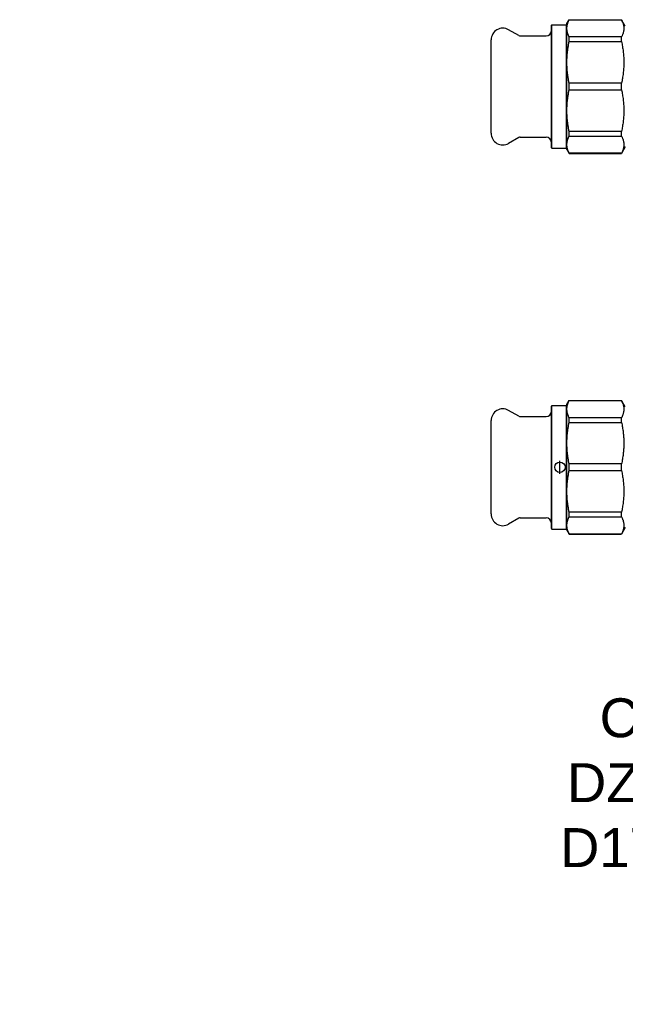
# Model space of a CAD drawing. Header units: millimetres. Extents: x 49 to 3494, y -9 to 375.
# Tile 1 of 9: x 49 to 282, y -9 to 370. Entities that reach past the tile are written whole.
import ezdxf

# ---------------------------------------------------------------- set-up
doc = ezdxf.new("R2010")
doc.units = ezdxf.units.MM
for name, color, linetype in [('DETAIL', 2, 'Continuous'), ('ORIGIN', 6, 'Continuous'), ('TEXT', 7, 'Continuous')]:
    doc.layers.add(name, color=color, linetype=linetype)
doc.styles.add('fastrack', font='ARIAL.TTF')

msp = doc.modelspace()

# ---------------------------------------------------------------- linework, layer by layer
at = {"layer": 'DETAIL'}
for p, q in [((253.71, 368.28), (253.91, 368.48)), ((253.71, 321.08), (253.71, 368.28)), ((253.91, 320.88), (253.91, 368.48)), ((253.91, 368.48), (259.51, 368.48)), ((259.51, 320.88), (259.51, 368.48)), ((259.71, 368.28), (259.51, 368.48)), ((259.71, 368.93), (260.58, 370.43)), ((259.71, 367.09), (259.71, 368.93)), ((260.58, 370.4), (260.58, 370.43)), ((260.58, 370.43), (280.77, 370.43)), ((260.58, 370.4), (280.77, 370.4)), ((280.77, 370.4), (280.77, 370.43)), ((282.21, 367.93), (280.77, 370.43)), ((241.18, 364.32), (237.26, 366.58)), ((241.68, 364.18), (251.71, 364.18)), ((259.71, 353.96), (259.71, 367.09)), ((230.51, 326.68), (230.51, 362.68)), ((280.77, 363.77), (260.58, 363.77)), ((260.58, 361.97), (260.58, 363.77)), ((260.58, 361.97), (280.77, 361.97)), ((280.77, 361.97), (280.77, 363.77)), ((259.71, 335.4), (259.71, 353.96)), ((280.77, 345.96), (260.58, 345.96)), ((260.58, 343.41), (260.58, 345.96)), ((280.77, 343.41), (280.77, 345.96)), ((260.58, 343.41), (280.77, 343.41)), ((259.71, 322.28), (259.71, 335.4)), ((280.77, 327.4), (260.58, 327.4)), ((260.58, 325.59), (260.58, 327.4)), ((280.77, 325.59), (280.77, 327.4)), ((241.18, 325.05), (237.26, 322.79)), ((241.68, 325.18), (251.71, 325.18)), ((260.58, 325.59), (280.77, 325.59)), ((253.71, 321.08), (253.91, 320.88)), ((253.91, 320.88), (259.51, 320.88)), ((259.71, 321.08), (259.51, 320.88)), ((259.71, 320.43), (259.71, 322.28)), ((259.71, 320.43), (260.58, 318.93)), ((280.77, 318.97), (260.58, 318.97)), ((260.58, 318.93), (260.58, 318.97)), ((260.58, 318.93), (280.77, 318.93)), ((282.21, 321.43), (280.77, 318.93)), ((280.77, 318.93), (280.77, 318.97)), ((253.71, 221.59), (253.91, 221.79)), ((253.71, 174.39), (253.71, 221.59)), ((253.91, 174.19), (253.91, 221.79)), ((253.91, 221.79), (259.51, 221.79)), ((259.51, 174.19), (259.51, 221.79)), ((259.71, 221.59), (259.51, 221.79)), ((259.71, 222.24), (260.58, 223.74)), ((259.71, 220.4), (259.71, 222.24)), ((259.71, 207.27), (259.71, 220.4)), ((260.58, 223.71), (260.58, 223.74)), ((260.58, 223.74), (280.77, 223.74)), ((260.58, 223.71), (280.77, 223.71)), ((280.77, 223.71), (280.77, 223.74)), ((282.21, 221.24), (280.77, 223.74)), ((241.18, 217.63), (237.26, 219.89)), ((241.68, 217.49), (251.71, 217.49)), ((280.77, 217.08), (260.58, 217.08)), ((260.58, 215.27), (260.58, 217.08)), ((280.77, 215.27), (280.77, 217.08)), ((230.51, 179.99), (230.51, 215.99)), ((260.58, 215.27), (280.77, 215.27)), ((259.71, 188.71), (259.71, 207.27)), ((280.77, 199.27), (260.58, 199.27)), ((260.58, 196.71), (260.58, 199.27)), ((280.77, 196.71), (280.77, 199.27)), ((260.58, 196.71), (280.77, 196.71)), ((259.71, 175.59), (259.71, 188.71)), ((241.18, 178.36), (237.26, 176.1)), ((241.68, 178.49), (251.71, 178.49)), ((280.77, 180.71), (260.58, 180.71)), ((260.58, 178.9), (260.58, 180.71)), ((260.58, 178.9), (280.77, 178.9)), ((280.77, 178.9), (280.77, 180.71)), ((259.71, 173.74), (259.71, 175.59)), ((282.21, 174.74), (280.77, 172.24)), ((253.71, 174.39), (253.91, 174.19)), ((253.91, 174.19), (259.51, 174.19)), ((259.71, 174.39), (259.51, 174.19)), ((259.71, 173.74), (260.58, 172.24)), ((280.77, 172.28), (260.58, 172.28)), ((260.58, 172.24), (260.58, 172.28)), ((260.58, 172.24), (280.77, 172.24)), ((280.77, 172.24), (280.77, 172.28))]:
    msp.add_line(p, q, dxfattribs=at)
at = {"layer": 'DETAIL', "flags": 128}
for points in [[(259.71, 367.09), (259.71, 367.23), (259.72, 367.36), (259.72, 367.5), (259.74, 367.64), (259.75, 367.78), (259.77, 367.92), (259.79, 368.06), (259.81, 368.19), (259.84, 368.33), (259.87, 368.47), (259.9, 368.61), (259.93, 368.75), (259.97, 368.89), (260.01, 369.02), (260.06, 369.16), (260.1, 369.3), (260.15, 369.44), (260.21, 369.58), (260.26, 369.72), (260.32, 369.85), (260.38, 369.99), (260.44, 370.13), (260.51, 370.27), (260.58, 370.4)], [(280.77, 370.4), (280.86, 370.21), (280.95, 370.01), (281.04, 369.82), (281.12, 369.63), (281.19, 369.43), (281.26, 369.24), (281.33, 369.04), (281.38, 368.85), (281.43, 368.66), (281.48, 368.46), (281.52, 368.27), (281.55, 368.07), (281.58, 367.88), (281.6, 367.68), (281.62, 367.49), (281.63, 367.29), (281.63, 367.1), (281.63, 366.9), (281.62, 366.71), (281.61, 366.51), (281.58, 366.31), (281.56, 366.12), (281.52, 365.92), (281.48, 365.73), (281.44, 365.53), (281.39, 365.33), (281.33, 365.14), (281.26, 364.94), (281.19, 364.75), (281.12, 364.55), (281.04, 364.36), (280.95, 364.16), (280.86, 363.97), (280.77, 363.77)], [(260.58, 363.77), (260.51, 363.91), (260.44, 364.05), (260.38, 364.19), (260.32, 364.33), (260.26, 364.46), (260.21, 364.6), (260.15, 364.74), (260.1, 364.88), (260.06, 365.01), (260.01, 365.15), (259.97, 365.29), (259.93, 365.43), (259.9, 365.57), (259.87, 365.7), (259.84, 365.84), (259.81, 365.98), (259.79, 366.12), (259.77, 366.26), (259.75, 366.4), (259.74, 366.53), (259.72, 366.67), (259.72, 366.81), (259.71, 366.95), (259.71, 367.09)], [(259.71, 353.96), (259.71, 354.3), (259.72, 354.63), (259.72, 354.96), (259.74, 355.3), (259.75, 355.63), (259.77, 355.97), (259.79, 356.3), (259.81, 356.63), (259.84, 356.97), (259.87, 357.3), (259.9, 357.64), (259.93, 357.97), (259.97, 358.31), (260.01, 358.64), (260.06, 358.97), (260.1, 359.31), (260.15, 359.64), (260.21, 359.97), (260.26, 360.31), (260.32, 360.64), (260.38, 360.97), (260.44, 361.3), (260.51, 361.63), (260.58, 361.97)], [(280.77, 361.97), (280.86, 361.5), (280.95, 361.03), (281.04, 360.56), (281.12, 360.09), (281.19, 359.62), (281.26, 359.16), (281.33, 358.69), (281.38, 358.22), (281.43, 357.75), (281.48, 357.28), (281.52, 356.81), (281.55, 356.34), (281.58, 355.87), (281.6, 355.4), (281.62, 354.93), (281.63, 354.46), (281.63, 353.98), (281.63, 353.51), (281.62, 353.04), (281.61, 352.57), (281.58, 352.1), (281.56, 351.62), (281.52, 351.15), (281.48, 350.68), (281.44, 350.2), (281.39, 349.73), (281.33, 349.26), (281.26, 348.79), (281.19, 348.31), (281.12, 347.84), (281.04, 347.37), (280.95, 346.9), (280.86, 346.43), (280.77, 345.96)], [(260.58, 345.96), (260.51, 346.3), (260.44, 346.63), (260.38, 346.96), (260.32, 347.29), (260.26, 347.63), (260.21, 347.96), (260.15, 348.29), (260.1, 348.62), (260.06, 348.96), (260.01, 349.29), (259.97, 349.62), (259.93, 349.96), (259.9, 350.29), (259.87, 350.62), (259.84, 350.96), (259.81, 351.29), (259.79, 351.62), (259.77, 351.96), (259.75, 352.29), (259.74, 352.63), (259.72, 352.96), (259.72, 353.3), (259.71, 353.63), (259.71, 353.96)], [(259.71, 335.4), (259.71, 335.74), (259.72, 336.07), (259.72, 336.4), (259.74, 336.74), (259.75, 337.07), (259.77, 337.41), (259.79, 337.74), (259.81, 338.07), (259.84, 338.41), (259.87, 338.74), (259.9, 339.08), (259.93, 339.41), (259.97, 339.75), (260.01, 340.08), (260.06, 340.41), (260.1, 340.75), (260.15, 341.08), (260.21, 341.41), (260.26, 341.75), (260.32, 342.08), (260.38, 342.41), (260.44, 342.74), (260.51, 343.07), (260.58, 343.41)], [(280.77, 343.41), (280.86, 342.94), (280.95, 342.47), (281.04, 342), (281.12, 341.53), (281.19, 341.06), (281.26, 340.6), (281.33, 340.13), (281.38, 339.66), (281.43, 339.19), (281.48, 338.72), (281.52, 338.25), (281.55, 337.78), (281.58, 337.31), (281.6, 336.84), (281.62, 336.37), (281.63, 335.9), (281.63, 335.42), (281.63, 334.95), (281.62, 334.48), (281.61, 334.01), (281.58, 333.54), (281.56, 333.06), (281.52, 332.59), (281.48, 332.12), (281.44, 331.64), (281.39, 331.17), (281.33, 330.7), (281.26, 330.23), (281.19, 329.75), (281.12, 329.28), (281.04, 328.81), (280.95, 328.34), (280.86, 327.87), (280.77, 327.4)], [(260.58, 327.4), (260.51, 327.74), (260.44, 328.07), (260.38, 328.4), (260.32, 328.73), (260.26, 329.07), (260.21, 329.4), (260.15, 329.73), (260.1, 330.06), (260.06, 330.4), (260.01, 330.73), (259.97, 331.06), (259.93, 331.4), (259.9, 331.73), (259.87, 332.06), (259.84, 332.4), (259.81, 332.73), (259.79, 333.06), (259.77, 333.4), (259.75, 333.73), (259.74, 334.07), (259.72, 334.4), (259.72, 334.74), (259.71, 335.07), (259.71, 335.4)], [(259.71, 322.28), (259.71, 322.42), (259.72, 322.56), (259.72, 322.69), (259.74, 322.83), (259.75, 322.97), (259.77, 323.11), (259.79, 323.25), (259.81, 323.39), (259.84, 323.52), (259.87, 323.66), (259.9, 323.8), (259.93, 323.94), (259.97, 324.08), (260.01, 324.22), (260.06, 324.36), (260.1, 324.49), (260.15, 324.63), (260.21, 324.77), (260.26, 324.91), (260.32, 325.04), (260.38, 325.18), (260.44, 325.32), (260.51, 325.46), (260.58, 325.59)], [(280.77, 325.59), (280.86, 325.4), (280.95, 325.21), (281.04, 325.01), (281.12, 324.82), (281.19, 324.62), (281.26, 324.43), (281.33, 324.24), (281.38, 324.04), (281.43, 323.85), (281.48, 323.65), (281.52, 323.46), (281.55, 323.26), (281.58, 323.07), (281.6, 322.87), (281.62, 322.68), (281.63, 322.48), (281.63, 322.29), (281.63, 322.09), (281.62, 321.9), (281.61, 321.7), (281.58, 321.51), (281.56, 321.31), (281.52, 321.11), (281.48, 320.92), (281.44, 320.72), (281.39, 320.53), (281.33, 320.33), (281.26, 320.14), (281.19, 319.94), (281.12, 319.74), (281.04, 319.55), (280.95, 319.35), (280.86, 319.16), (280.77, 318.97)], [(260.58, 318.97), (260.51, 319.1), (260.44, 319.24), (260.38, 319.38), (260.32, 319.52), (260.26, 319.65), (260.21, 319.79), (260.15, 319.93), (260.1, 320.07), (260.06, 320.21), (260.01, 320.34), (259.97, 320.48), (259.93, 320.62), (259.9, 320.76), (259.87, 320.9), (259.84, 321.03), (259.81, 321.17), (259.79, 321.31), (259.77, 321.45), (259.75, 321.59), (259.74, 321.73), (259.72, 321.86), (259.72, 322), (259.71, 322.14), (259.71, 322.28)], [(259.71, 220.4), (259.71, 220.54), (259.72, 220.67), (259.72, 220.81), (259.74, 220.95), (259.75, 221.09), (259.77, 221.23), (259.79, 221.36), (259.81, 221.5), (259.84, 221.64), (259.87, 221.78), (259.9, 221.92), (259.93, 222.06), (259.97, 222.2), (260.01, 222.33), (260.06, 222.47), (260.1, 222.61), (260.15, 222.75), (260.21, 222.89), (260.26, 223.02), (260.32, 223.16), (260.38, 223.3), (260.44, 223.44), (260.51, 223.57), (260.58, 223.71)], [(260.58, 217.08), (260.51, 217.22), (260.44, 217.36), (260.38, 217.5), (260.32, 217.63), (260.26, 217.77), (260.21, 217.91), (260.15, 218.05), (260.1, 218.19), (260.06, 218.32), (260.01, 218.46), (259.97, 218.6), (259.93, 218.74), (259.9, 218.88), (259.87, 219.01), (259.84, 219.15), (259.81, 219.29), (259.79, 219.43), (259.77, 219.57), (259.75, 219.7), (259.74, 219.84), (259.72, 219.98), (259.72, 220.12), (259.71, 220.26), (259.71, 220.4)], [(280.77, 223.71), (280.86, 223.52), (280.95, 223.32), (281.04, 223.13), (281.12, 222.94), (281.19, 222.74), (281.26, 222.55), (281.33, 222.35), (281.38, 222.16), (281.43, 221.96), (281.48, 221.77), (281.52, 221.58), (281.55, 221.38), (281.58, 221.19), (281.6, 220.99), (281.62, 220.8), (281.63, 220.6), (281.63, 220.41), (281.63, 220.21), (281.62, 220.01), (281.61, 219.82), (281.58, 219.62), (281.56, 219.43), (281.52, 219.23), (281.48, 219.04), (281.44, 218.84), (281.39, 218.64), (281.33, 218.45), (281.26, 218.25), (281.19, 218.06), (281.12, 217.86), (281.04, 217.67), (280.95, 217.47), (280.86, 217.28), (280.77, 217.08)], [(259.71, 207.27), (259.71, 207.61), (259.72, 207.94), (259.72, 208.27), (259.74, 208.61), (259.75, 208.94), (259.77, 209.28), (259.79, 209.61), (259.81, 209.94), (259.84, 210.28), (259.87, 210.61), (259.9, 210.95), (259.93, 211.28), (259.97, 211.61), (260.01, 211.95), (260.06, 212.28), (260.1, 212.62), (260.15, 212.95), (260.21, 213.28), (260.26, 213.62), (260.32, 213.95), (260.38, 214.28), (260.44, 214.61), (260.51, 214.94), (260.58, 215.27)], [(280.77, 215.27), (280.86, 214.81), (280.95, 214.34), (281.04, 213.87), (281.12, 213.4), (281.19, 212.93), (281.26, 212.46), (281.33, 212), (281.38, 211.53), (281.43, 211.06), (281.48, 210.59), (281.52, 210.12), (281.55, 209.65), (281.58, 209.18), (281.6, 208.71), (281.62, 208.24), (281.63, 207.76), (281.63, 207.29), (281.63, 206.82), (281.62, 206.35), (281.61, 205.88), (281.58, 205.4), (281.56, 204.93), (281.52, 204.46), (281.48, 203.99), (281.44, 203.51), (281.39, 203.04), (281.33, 202.57), (281.26, 202.1), (281.19, 201.62), (281.12, 201.15), (281.04, 200.68), (280.95, 200.21), (280.86, 199.74), (280.77, 199.27)], [(260.58, 199.27), (260.51, 199.6), (260.44, 199.94), (260.38, 200.27), (260.32, 200.6), (260.26, 200.93), (260.21, 201.27), (260.15, 201.6), (260.1, 201.93), (260.06, 202.27), (260.01, 202.6), (259.97, 202.93), (259.93, 203.27), (259.9, 203.6), (259.87, 203.93), (259.84, 204.27), (259.81, 204.6), (259.79, 204.93), (259.77, 205.27), (259.75, 205.6), (259.74, 205.94), (259.72, 206.27), (259.72, 206.6), (259.71, 206.94), (259.71, 207.27)], [(259.71, 188.71), (259.71, 189.05), (259.72, 189.38), (259.72, 189.71), (259.74, 190.05), (259.75, 190.38), (259.77, 190.72), (259.79, 191.05), (259.81, 191.38), (259.84, 191.72), (259.87, 192.05), (259.9, 192.39), (259.93, 192.72), (259.97, 193.05), (260.01, 193.39), (260.06, 193.72), (260.1, 194.06), (260.15, 194.39), (260.21, 194.72), (260.26, 195.05), (260.32, 195.39), (260.38, 195.72), (260.44, 196.05), (260.51, 196.38), (260.58, 196.71)], [(280.77, 196.71), (280.86, 196.25), (280.95, 195.78), (281.04, 195.31), (281.12, 194.84), (281.19, 194.37), (281.26, 193.9), (281.33, 193.43), (281.38, 192.97), (281.43, 192.5), (281.48, 192.03), (281.52, 191.56), (281.55, 191.09), (281.58, 190.62), (281.6, 190.15), (281.62, 189.68), (281.63, 189.2), (281.63, 188.73), (281.63, 188.26), (281.62, 187.79), (281.61, 187.32), (281.58, 186.84), (281.56, 186.37), (281.52, 185.9), (281.48, 185.43), (281.44, 184.95), (281.39, 184.48), (281.33, 184.01), (281.26, 183.53), (281.19, 183.06), (281.12, 182.59), (281.04, 182.12), (280.95, 181.65), (280.86, 181.18), (280.77, 180.71)], [(260.58, 180.71), (260.51, 181.04), (260.44, 181.38), (260.38, 181.71), (260.32, 182.04), (260.26, 182.37), (260.21, 182.71), (260.15, 183.04), (260.1, 183.37), (260.06, 183.71), (260.01, 184.04), (259.97, 184.37), (259.93, 184.71), (259.9, 185.04), (259.87, 185.37), (259.84, 185.71), (259.81, 186.04), (259.79, 186.37), (259.77, 186.71), (259.75, 187.04), (259.74, 187.38), (259.72, 187.71), (259.72, 188.04), (259.71, 188.38), (259.71, 188.71)], [(259.71, 175.59), (259.71, 175.73), (259.72, 175.87), (259.72, 176), (259.74, 176.14), (259.75, 176.28), (259.77, 176.42), (259.79, 176.56), (259.81, 176.7), (259.84, 176.83), (259.87, 176.97), (259.9, 177.11), (259.93, 177.25), (259.97, 177.39), (260.01, 177.53), (260.06, 177.66), (260.1, 177.8), (260.15, 177.94), (260.21, 178.08), (260.26, 178.22), (260.32, 178.35), (260.38, 178.49), (260.44, 178.63), (260.51, 178.77), (260.58, 178.9)], [(280.77, 178.9), (280.86, 178.71), (280.95, 178.52), (281.04, 178.32), (281.12, 178.13), (281.19, 177.93), (281.26, 177.74), (281.33, 177.55), (281.38, 177.35), (281.43, 177.16), (281.48, 176.96), (281.52, 176.77), (281.55, 176.57), (281.58, 176.38), (281.6, 176.18), (281.62, 175.99), (281.63, 175.79), (281.63, 175.6), (281.63, 175.4), (281.62, 175.21), (281.61, 175.01), (281.58, 174.81), (281.56, 174.62), (281.52, 174.42), (281.48, 174.23), (281.44, 174.03), (281.39, 173.84), (281.33, 173.64), (281.26, 173.44), (281.19, 173.25), (281.12, 173.05), (281.04, 172.86), (280.95, 172.66), (280.86, 172.47), (280.77, 172.28)], [(260.58, 172.28), (260.51, 172.41), (260.44, 172.55), (260.38, 172.69), (260.32, 172.83), (260.26, 172.96), (260.21, 173.1), (260.15, 173.24), (260.1, 173.38), (260.06, 173.51), (260.01, 173.65), (259.97, 173.79), (259.93, 173.93), (259.9, 174.07), (259.87, 174.21), (259.84, 174.34), (259.81, 174.48), (259.79, 174.62), (259.77, 174.76), (259.75, 174.9), (259.74, 175.04), (259.72, 175.17), (259.72, 175.31), (259.71, 175.45), (259.71, 175.59)]]:
    msp.add_lwpolyline(points, dxfattribs=at)
at = {"layer": 'DETAIL'}
for centre, radius, start, end in [((235.01, 362.68), 4.5, 60, 180), ((241.68, 365.18), 1, 240, 270), ((251.71, 366.18), 2, 270, 0), ((235.01, 326.68), 4.5, 180, 300), ((241.68, 324.18), 1, 90, 120), ((251.71, 323.18), 2, 0, 90), ((235.01, 215.99), 4.5, 60, 180), ((241.68, 218.49), 1, 240, 270), ((251.71, 219.49), 2, 270, 0), ((235.01, 179.99), 4.5, 180, 300), ((241.68, 177.49), 1, 90, 120), ((251.71, 176.49), 2, 0, 90)]:
    msp.add_arc(centre, radius, start, end, dxfattribs=at)
at = {"layer": 'ORIGIN'}
msp.add_line((257.01, 195.49), (257.01, 200.49), dxfattribs=at)
msp.add_circle((257.01, 197.99), 2, dxfattribs=at)

# ---------------------------------------------------------------- texts
at = {"layer": 'TEXT', "insert": (46.79, 108.97), "char_height": 15, "width": 610.7018, "attachment_point": 1, "style": 'fastrack'}
msp.add_mtext('\\pi225.51;CRANE LIMITED\\P\\pi212.95;DZR BALL VALVES\\P\\pi210.29;D171ALS-PF_35MM', dxfattribs=at)

doc.saveas('drawing.dxf')
